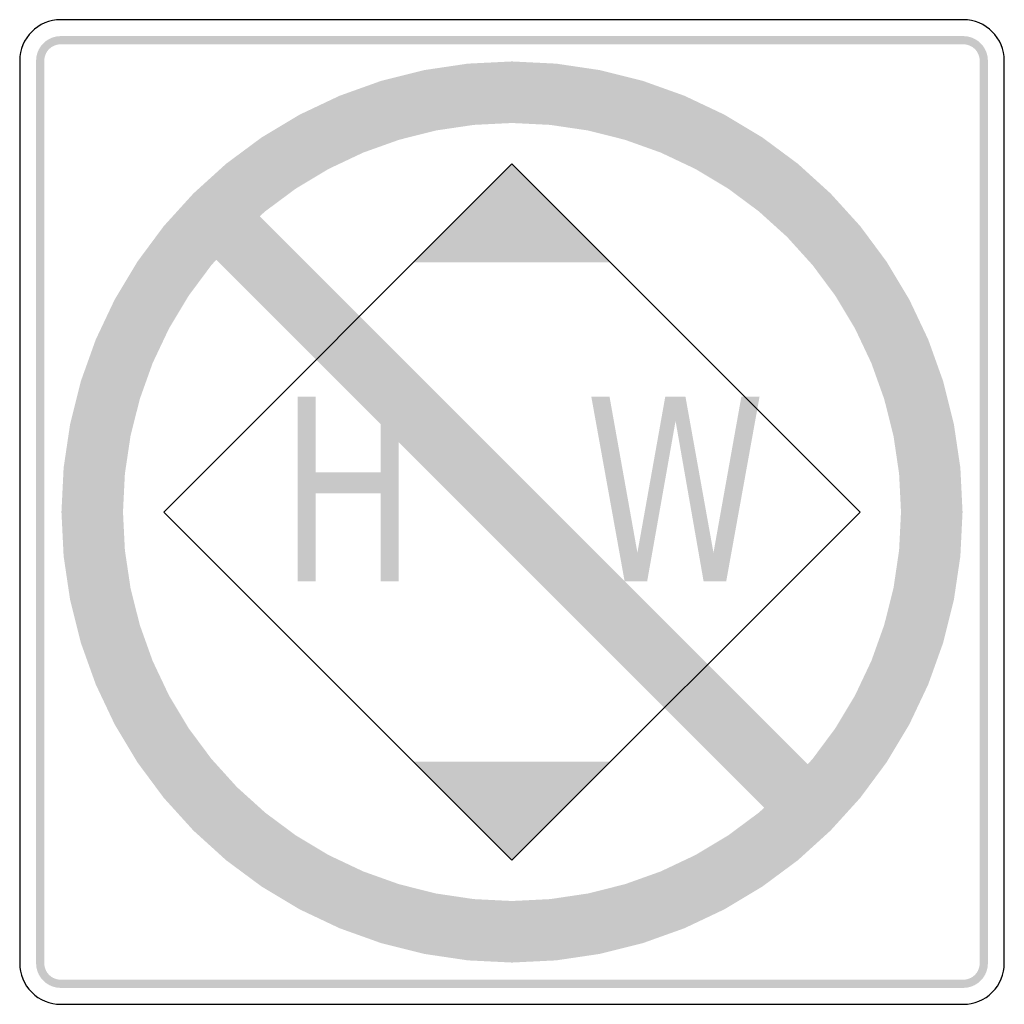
# Model space of a CAD drawing. Header units: inches. Extents: x -12 to 12, y -12 to 12.
import ezdxf

# ---------------------------------------------------------------- set-up
doc = ezdxf.new("R2010")
doc.units = ezdxf.units.IN
doc.header["$MEASUREMENT"] = 0

msp = doc.modelspace()

# ---------------------------------------------------------------- hatches: boundary and pattern name
for points in [[(-11, 11.6), (-11.055, 11.597), (-11.11, 11.59), (-11.164, 11.577), (-11.217, 11.56), (-11.267, 11.537), (-11.316, 11.51), (-11.362, 11.479), (-11.404, 11.443), (-11.443, 11.404), (-11.479, 11.362), (-11.51, 11.316), (-11.537, 11.267), (-11.559, 11.217), (-11.577, 11.164), (-11.59, 11.11), (-11.597, 11.055), (-11.6, 11), (-11.4, 11), (-11.398, 11.037), (-11.393, 11.074), (-11.385, 11.109), (-11.373, 11.145), (-11.358, 11.178), (-11.34, 11.211), (-11.319, 11.241), (-11.296, 11.27), (-11.269, 11.296), (-11.241, 11.319), (-11.211, 11.34), (-11.178, 11.358), (-11.144, 11.373), (-11.109, 11.385), (-11.073, 11.393), (-11.037, 11.398), (-11, 11.4), (-11, 11.6)], [(11, 11.6), (-11, 11.6), (-11, 11.4), (11, 11.4), (11, 11.6)], [(11.6, 11), (11.597, 11.055), (11.59, 11.11), (11.577, 11.164), (11.56, 11.217), (11.537, 11.267), (11.51, 11.316), (11.479, 11.362), (11.443, 11.404), (11.404, 11.443), (11.362, 11.479), (11.316, 11.51), (11.267, 11.537), (11.217, 11.56), (11.164, 11.577), (11.11, 11.59), (11.055, 11.597), (11, 11.6), (11, 11.4), (11.037, 11.398), (11.074, 11.393), (11.109, 11.385), (11.145, 11.373), (11.178, 11.358), (11.211, 11.34), (11.241, 11.319), (11.269, 11.296), (11.296, 11.27), (11.319, 11.241), (11.34, 11.211), (11.358, 11.178), (11.373, 11.145), (11.385, 11.109), (11.393, 11.074), (11.398, 11.037), (11.4, 11), (11.6, 11)], [(-11.6, 11), (-11.6, -11), (-11.4, -11), (-11.4, 11), (-11.6, 11)], [(0, 10.982), (-1.076, 10.929), (-2.142, 10.771), (-3.188, 10.509), (-4.202, 10.146), (-5.177, 9.685), (-6.101, 9.131), (-6.967, 8.489), (-7.765, 7.765), (-8.489, 6.967), (-9.131, 6.101), (-9.685, 5.177), (-10.146, 4.203), (-10.509, 3.188), (-10.771, 2.142), (-10.929, 1.076), (-10.982, 0), (-10.929, -1.076), (-10.771, -2.142), (-10.509, -3.188), (-10.146, -4.202), (-9.685, -5.177), (-9.131, -6.101), (-8.489, -6.967), (-7.765, -7.765), (-6.967, -8.489), (-6.101, -9.131), (-5.177, -9.685), (-4.202, -10.146), (-3.188, -10.509), (-2.142, -10.771), (-1.076, -10.929), (0, -10.982), (0, -9.482), (-0.929, -9.436), (-1.85, -9.299), (-2.752, -9.073), (-3.628, -8.76), (-4.47, -8.362), (-5.268, -7.884), (-6.015, -7.329), (-6.705, -6.705), (-7.329, -6.015), (-7.884, -5.268), (-8.362, -4.47), (-8.76, -3.628), (-9.073, -2.752), (-9.299, -1.85), (-9.436, -0.929), (-9.482, 0), (-9.436, 0.929), (-9.299, 1.85), (-9.073, 2.752), (-8.76, 3.629), (-8.362, 4.47), (-7.884, 5.268), (-7.329, 6.015), (-6.705, 6.705), (-6.015, 7.329), (-5.268, 7.884), (-4.47, 8.362), (-3.628, 8.76), (-2.752, 9.073), (-1.85, 9.3), (-0.929, 9.436), (0, 9.482), (0, 10.982)], [(0, -10.982), (1.076, -10.929), (2.142, -10.771), (3.188, -10.509), (4.203, -10.146), (5.177, -9.685), (6.101, -9.131), (6.967, -8.489), (7.765, -7.765), (8.489, -6.967), (9.131, -6.101), (9.685, -5.177), (10.146, -4.202), (10.509, -3.188), (10.771, -2.142), (10.929, -1.076), (10.982, 0), (10.929, 1.076), (10.771, 2.142), (10.509, 3.188), (10.146, 4.203), (9.685, 5.177), (9.131, 6.101), (8.489, 6.967), (7.765, 7.765), (6.967, 8.489), (6.101, 9.131), (5.177, 9.685), (4.203, 10.146), (3.188, 10.509), (2.142, 10.771), (1.076, 10.929), (0, 10.982), (0, 9.482), (0.929, 9.436), (1.85, 9.3), (2.752, 9.073), (3.628, 8.76), (4.47, 8.362), (5.268, 7.884), (6.015, 7.329), (6.705, 6.705), (7.329, 6.015), (7.884, 5.268), (8.362, 4.47), (8.76, 3.629), (9.073, 2.752), (9.3, 1.85), (9.436, 0.929), (9.482, 0), (9.436, -0.929), (9.3, -1.85), (9.073, -2.752), (8.76, -3.628), (8.362, -4.47), (7.884, -5.268), (7.329, -6.015), (6.705, -6.705), (6.015, -7.329), (5.268, -7.884), (4.47, -8.362), (3.628, -8.76), (2.752, -9.073), (1.85, -9.299), (0.929, -9.436), (0, -9.482), (0, -10.982)], [(11.6, -11), (11.6, 11), (11.4, 11), (11.4, -11), (11.6, -11)], [(-2.403, 6.082), (2.403, 6.082), (0, 8.485), (-2.403, 6.082)], [(-7.765, 6.705), (6.705, -7.765), (7.765, -6.705), (-6.705, 7.765), (-7.765, 6.705)], [(-5.228, 2.812), (-4.789, 2.812), (-4.789, 0.968), (-3.198, 0.968), (-3.198, 2.812), (-2.759, 2.812), (-2.759, -1.688), (-3.198, -1.688), (-3.198, 0.455), (-4.789, 0.455), (-4.789, -1.688), (-5.228, -1.688), (-5.228, 2.812)], [(1.933, 2.812), (2.377, 2.812), (3.057, -0.992), (3.736, 2.812), (4.228, 2.812), (4.911, -0.992), (5.591, 2.812), (6.034, 2.812), (5.222, -1.688), (4.67, -1.688), (3.987, 2.218), (3.295, -1.688), (2.745, -1.688), (1.933, 2.812)], [(-2.403, -6.082), (2.403, -6.082), (0, -8.485), (-2.403, -6.082)], [(-11.6, -11), (-11.597, -11.055), (-11.59, -11.11), (-11.577, -11.164), (-11.559, -11.217), (-11.537, -11.267), (-11.51, -11.316), (-11.479, -11.362), (-11.443, -11.404), (-11.404, -11.443), (-11.362, -11.479), (-11.316, -11.51), (-11.267, -11.537), (-11.217, -11.559), (-11.164, -11.577), (-11.11, -11.59), (-11.055, -11.597), (-11, -11.6), (-11, -11.4), (-11.037, -11.398), (-11.073, -11.393), (-11.109, -11.385), (-11.144, -11.373), (-11.178, -11.358), (-11.211, -11.34), (-11.241, -11.319), (-11.269, -11.296), (-11.296, -11.269), (-11.319, -11.241), (-11.34, -11.211), (-11.358, -11.178), (-11.373, -11.144), (-11.385, -11.109), (-11.393, -11.073), (-11.398, -11.037), (-11.4, -11), (-11.6, -11)], [(11, -11.6), (11.055, -11.597), (11.11, -11.59), (11.164, -11.577), (11.217, -11.559), (11.267, -11.537), (11.316, -11.51), (11.362, -11.479), (11.404, -11.443), (11.443, -11.404), (11.479, -11.362), (11.51, -11.316), (11.537, -11.267), (11.56, -11.217), (11.577, -11.164), (11.59, -11.11), (11.597, -11.055), (11.6, -11), (11.4, -11), (11.398, -11.037), (11.393, -11.073), (11.385, -11.109), (11.373, -11.144), (11.358, -11.178), (11.34, -11.211), (11.319, -11.241), (11.296, -11.269), (11.269, -11.296), (11.241, -11.319), (11.211, -11.34), (11.178, -11.358), (11.145, -11.373), (11.109, -11.385), (11.074, -11.393), (11.037, -11.398), (11, -11.4), (11, -11.6)], [(-11, -11.6), (11, -11.6), (11, -11.4), (-11, -11.4), (-11, -11.6)]]:
    msp.add_hatch(color=7).paths.add_polyline_path(points)

# ---------------------------------------------------------------- linework, layer by layer
at = {"color": 7}
for p, q in [((0, 8.485), (-8.485, 0)), ((8.485, 0), (0, 8.485)), ((-8.485, 0), (0, -8.485)), ((0, -8.485), (8.485, 0))]:
    msp.add_line(p, q, dxfattribs=at)
for points in [[(11, 12), (-11, 12)], [(-12, 11), (-12, -11)], [(12, -11), (12, 11)], [(-11, -12), (11, -12)]]:
    msp.add_lwpolyline(points, dxfattribs=at)
for points in [[(-11, 12), (-11.552, 12), (-12, 11.552), (-12, 11)], [(12, 11), (12, 11.552), (11.552, 12), (11, 12)]]:
    msp.add_open_spline(points, degree=3, dxfattribs=at)
for points in [[(-12, -11), (-12, -11.265), (-11.895, -11.52), (-11.707, -11.707), (-11.52, -11.895), (-11.265, -12), (-11, -12)], [(11, -12), (11.265, -12), (11.52, -11.895), (11.707, -11.707), (11.895, -11.52), (12, -11.265), (12, -11)]]:
    msp.add_open_spline(points, degree=3, knots=[0, 0, 0, 0, 1, 1, 1, 2, 2, 2, 2], dxfattribs=at)

doc.saveas('drawing.dxf')
